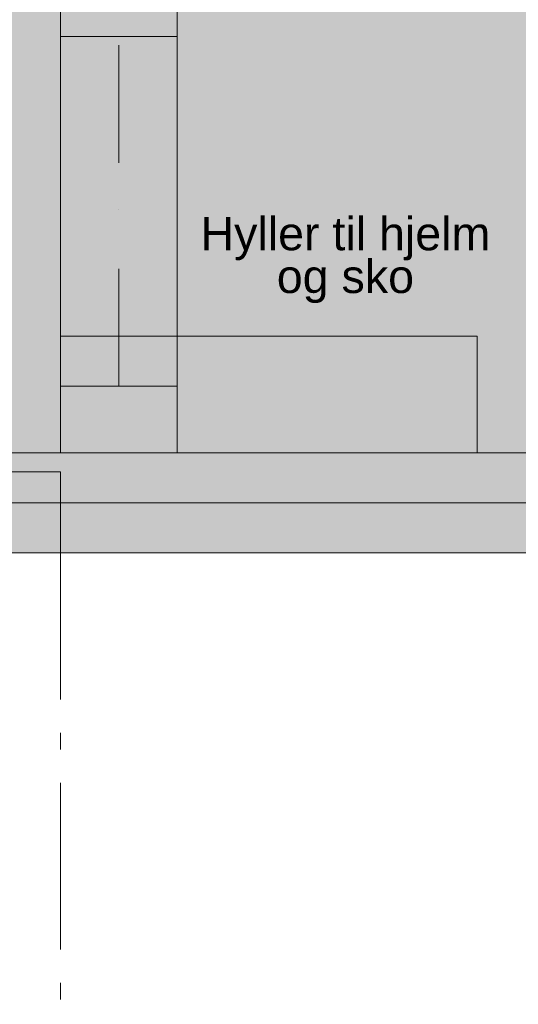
# Model space of a CAD drawing. Header units: millimetres. Extents: x -15957 to 238275, y -73214 to 42710.
# Tile 19 of 97: x 20028 to 21523, y -1354 to 1600. Entities that reach past the tile are written whole.
import ezdxf

# ---------------------------------------------------------------- set-up
doc = ezdxf.new("R2010")
doc.units = ezdxf.units.MM
doc.header["$LTSCALE"] = 0.5
doc.header["$MEASUREMENT"] = 0
for name, pattern in [('Akselinje', [1500, 1000, -200, 100, -200]), ('Over snittplan', [520, 300, -100, 20, -100]), ('PLINE', [0]), ('Prikk & stiplet', [1340.555525, 705.555534, -352.777767, 0, -282.222223])]:
    doc.linetypes.add(name, pattern=pattern)
for name, color, linetype in [('222- Søyler', 7, 'Continuous'), ('222- Søyler  (Skravur)', 7, 'Continuous'), ('223- Bjelker', 7, 'Continuous'), ('231- Bærende yttervegger', 7, 'Continuous'), ('231- Bærende yttervegger (Skravur)', 7, 'Continuous'), ('241- Bærende innervegger', 7, 'Continuous'), ('241- Bærende innervegger (Skravur)', 7, 'Continuous'), ('251- Frittbærende dekker', 7, 'Continuous'), ('556- Bilde og AV-systemer (Skravur)(Nye konstruksjoner)', 7, 'Continuous'), ('556- Bilde og AV-systemer(Nye konstruksjoner)', 7, 'Continuous'), ('822- Modullinjer bygning', 7, 'Continuous'), ('832- Tekst bygning(Nye konstruksjoner)', 7, 'Continuous'), ('862- M___BRA(Polylinje)', 7, 'Continuous'), ('862- M___BRA(Skravur)', 7, 'Continuous'), ('862- M___BTA(Polylinje)', 7, 'Continuous'), ('862- M___BTA(Skravur)', 7, 'Continuous'), ('862- M___Nettoareal Fase 0(Polylinje)(Nye konstruksjoner)', 7, 'Continuous'), ('862- M___Nettoareal Fase 0(Skravur)(Nye konstruksjoner)', 7, 'Continuous')]:
    doc.layers.add(name, color=color, linetype=linetype)
doc.styles.add('GENERATED_STYLE_1', font='arial.ttf')

msp = doc.modelspace()

# ---------------------------------------------------------------- hatches: boundary and pattern name
at = {"layer": '222- Søyler  (Skravur)', "linetype": 'Continuous', "lineweight": 9, "true_color": 0xb4b4b4}
for points in [[(20150, 300), (20500, 300), (20500, 500), (20150, 500)], [(20500, 300), (20150, 300), (20150, 150), (20500, 150)]]:
    msp.add_hatch(color=253, dxfattribs=at).paths.add_polyline_path(points)
at = {"layer": '231- Bærende yttervegger (Skravur)', "linetype": 'Continuous', "lineweight": 9, "true_color": 0xb4b4b4}
for points in [[(18720, 300), (18720, 250), (18720, 158), (18720, 150), (20150, 150), (20150, 300)], [(20500, 150), (20150, 150), (20150, 0), (21590, 0), (21590, 100), (21590, 192), (21590, 300), (20500, 300)]]:
    msp.add_hatch(color=253, dxfattribs=at).paths.add_polyline_path(points)
at = {"layer": '241- Bærende innervegger (Skravur)', "linetype": 'Continuous', "lineweight": 9, "true_color": 0xb4b4b4}
msp.add_hatch(color=253, dxfattribs=at).paths.add_polyline_path([(20000, 300), (20150, 300), (20150, 1600), (20092, 1600), (20000, 1600)])
at = {"layer": '556- Bilde og AV-systemer (Skravur)(Nye konstruksjoner)', "linetype": 'Continuous', "lineweight": 0, "true_color": 0xffffff}
for points in [[(20150, 1550), (20150, 650), (20500, 650), (20500, 1550)], [(20500, 300), (21400, 300), (21400, 650), (20500, 650)]]:
    msp.add_hatch(color=7, dxfattribs=at).paths.add_polyline_path(points)
at = {"layer": '862- M___BRA(Skravur)', "linetype": 'Continuous', "lineweight": 0, "true_color": 0xffffff}
msp.add_hatch(color=7, dxfattribs=at).paths.add_polyline_path([(450, 150), (15750, 150), (15750, 300), (48000, 300), (48000, 20150), (48050, 20150), (48050, 42460), (16606.9, 42460), (16174.5, 42460), (-15806.5, 42459.6), (-15806.4, 30250.1), (150, 30250), (150, 6599.8), (450.1, 6599.8)])
at = {"layer": '862- M___BTA(Skravur)', "linetype": 'Continuous', "lineweight": 0, "true_color": 0xffffff}
msp.add_hatch(color=7, dxfattribs=at).paths.add_polyline_path([(-9500.1, 0), (48300, 0), (48300, 42710), (16300, 42710), (16300, 42608.4), (-15956.5, 42608.4), (-15956.4, 30099.6), (0, 30099.5), (0, 6750), (-9500, 6750.2)])
at = {"layer": '862- M___Nettoareal Fase 0(Skravur)(Nye konstruksjoner)', "linetype": 'Continuous', "lineweight": 0, "true_color": 0xffffff}
msp.add_hatch(color=7, dxfattribs=at).paths.add_polyline_path([(20150, 4323.1), (20150, 300), (26115, 300), (26115, 4323.1)])

# ---------------------------------------------------------------- linework, layer by layer
at = {"layer": '222- Søyler', "color": 7, "linetype": 'PLINE', "lineweight": 13, "flags": 128}
msp.add_lwpolyline([(20500, 300), (20500, 500), (20150, 500)], dxfattribs=at)
at = {"layer": '223- Bjelker', "color": 7, "linetype": 'Over snittplan', "lineweight": 5}
for p, q in [((20150, 500), (20150, 5600)), ((20500, 500), (20500, 5600)), ((20500, 500), (20150, 500))]:
    msp.add_line(p, q, dxfattribs=at)
at = {"layer": '223- Bjelker', "color": 253, "linetype": 'Prikk & stiplet', "lineweight": 9, "true_color": 0xb4b4b4}
msp.add_line((20325, 500), (20325, 5600), dxfattribs=at)
at = {"layer": '231- Bærende yttervegger', "color": 7, "linetype": 'PLINE', "lineweight": 13, "flags": 128}
for points in [[(21590, 300), (20500, 300)], [(18720, 150), (20150, 150)], [(20150, 0), (20150, 150)], [(20150, 0), (21590, 0)]]:
    msp.add_lwpolyline(points, dxfattribs=at)
at = {"layer": '241- Bærende innervegger', "color": 7, "linetype": 'PLINE', "lineweight": 13, "flags": 128}
msp.add_lwpolyline([(20150, 500), (20150, 1600)], dxfattribs=at)
at = {"layer": '251- Frittbærende dekker', "color": 7, "linetype": 'PLINE', "lineweight": 13, "flags": 128}
msp.add_lwpolyline([(16300, 20450), (20150.2, 20450), (20150.2, 20150), (48000, 20150), (48000, 4800), (27900, 4800), (27900, 150), (20150, 150), (20150, 243.8), (16300, 243.8)], close=True, dxfattribs=at)
at = {"layer": '556- Bilde og AV-systemer(Nye konstruksjoner)', "color": 7, "linetype": 'PLINE', "lineweight": 5, "flags": 128}
for points in [[(20150, 1550), (20150, 650), (20500, 650), (20500, 1550)], [(20500, 300), (21400, 300), (21400, 650), (20500, 650)]]:
    msp.add_lwpolyline(points, close=True, dxfattribs=at)
at = {"layer": '822- Modullinjer bygning', "color": 94, "linetype": 'Akselinje', "lineweight": 18}
for p, q in [((20150, -3439.6), (20150, 21435.4)), ((17356.5, 0), (55062.7, 0))]:
    msp.add_line(p, q, dxfattribs=at)
at = {"layer": '862- M___BRA(Polylinje)', "color": 7, "linetype": 'Continuous', "lineweight": 0, "true_color": 0xffffff, "flags": 128}
msp.add_lwpolyline([(450, 150), (15750, 150), (15750, 300), (48000, 300), (48000, 20150), (48050, 20150), (48050, 42460), (16606.9, 42460), (16174.5, 42460), (-15806.5, 42459.6), (-15806.4, 30250.1), (150, 30250), (150, 6599.8), (450.1, 6599.8)], close=True, dxfattribs=at)
at = {"layer": '862- M___BTA(Polylinje)', "color": 7, "linetype": 'Continuous', "lineweight": 0, "true_color": 0xffffff, "flags": 128}
msp.add_lwpolyline([(-9500.1, 0), (48300, 0), (48300, 42710), (16300, 42710), (16300, 42608.4), (-15956.5, 42608.4), (-15956.4, 30099.6), (0, 30099.5), (0, 6750), (-9500, 6750.2)], close=True, dxfattribs=at)
at = {"layer": '862- M___Nettoareal Fase 0(Polylinje)(Nye konstruksjoner)', "color": 7, "linetype": 'Continuous', "lineweight": 0, "true_color": 0xffffff, "flags": 128}
msp.add_lwpolyline([(20150, 4323.1), (20150, 300), (26115, 300), (26115, 4323.1)], close=True, dxfattribs=at)

# ---------------------------------------------------------------- texts
at = {"layer": '832- Tekst bygning(Nye konstruksjoner)', "color": 7, "linetype": 'Continuous', "lineweight": 9, "insert": (21004.5, 1008.1), "char_height": 100, "attachment_point": 2, "line_spacing_factor": 0.769394, "style": 'GENERATED_STYLE_1'}
msp.add_mtext('\\A1;{\\pqc;\\fArial|b0|i0|c0|p0;\\W1.000000;Hyller til hjelm \\P\\pqc;\\fArial|b0|i0|c0|p0;\\W1.000000;og sko\\fArial|b0|i0|c0|p0;\\W1.000000; }', dxfattribs=at)

doc.saveas('drawing.dxf')
